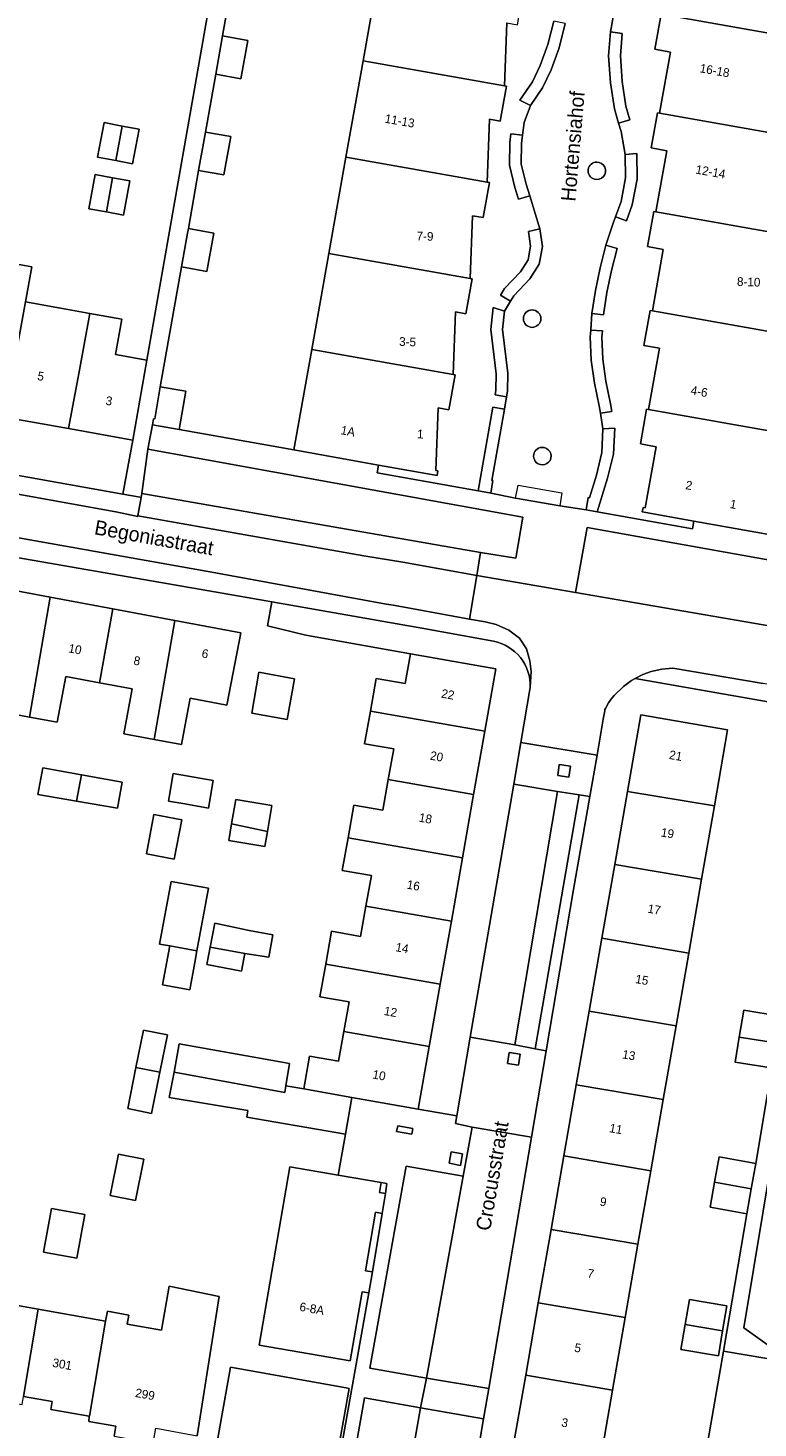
# Model space of a CAD drawing. Header units: metres. Extents: x 151448 to 154749, y 463108 to 465296.
# Tile 171 of 256: x 153255 to 153318, y 463336 to 463456. Entities that reach past the tile are written whole.
import ezdxf
from ezdxf.enums import TextEntityAlignment as Align

# ---------------------------------------------------------------- set-up
doc = ezdxf.new("R2010")
doc.units = ezdxf.units.M
for name, color, linetype, lineweight in [('B-PV-GR-BEPLANTING_CULTUUR_BODEMBEDEKKER-GV', 253, 'Continuous', 9), ('B-PV-GR-GROENVOORZIENING-GV', 253, 'Continuous', 9), ('B-PV-GR-HAAG-GV', 253, 'Continuous', 9), ('B-PV-IE-TERREINAFSCHEIDING_KUNSTMATIG_HEKWERK-G', 253, 'Continuous', 9), ('B-PV-OG-BEBOUWING-GV', 1, 'Continuous', 9), ('B-PV-OG-BEBOUWING-T18', 2, 'Continuous', 9), ('B-PV-OG-TERREIN_ERF-GV', 253, 'Continuous', 9), ('B-PV-OG-TOPOGRAFIE-T18', 2, 'Continuous', 9), ('B-PV-VH-OPENVERHARDING_BETONSTRAATSTEEN-GV', 253, 'Continuous', 9), ('B-PV-VH-OPENVERHARDING_STRAATBAKSTEEN-GV', 253, 'Continuous', 9), ('B-PV-VH-OPENVERHARDING_TEGEL-GV', 253, 'Continuous', 9)]:
    doc.layers.add(name, color=color, linetype=linetype, lineweight=lineweight)
doc.styles.add('Drong', font='txt', dxfattribs={"height": 1.8})

msp = doc.modelspace()

# ---------------------------------------------------------------- linework, layer by layer
at = {"layer": 'B-PV-GR-BEPLANTING_CULTUUR_BODEMBEDEKKER-GV', "flags": 128}
msp.add_lwpolyline([(153265.137, 463415.953), (153294.173, 463410.887), (153297.19, 463410.391), (153297.784, 463413.915), (153265.663, 463419.738)], close=True, dxfattribs=at)
at = {"layer": 'B-PV-GR-GROENVOORZIENING-GV', "flags": 128}
for points in [[(153298.443, 463449.226), (153299.482, 463450.766), (153300.214, 463452.29), (153300.908, 463454.173), (153301.423, 463456.261), (153300.444, 463456.466), (153299.95, 463454.467), (153299.292, 463452.68), (153298.612, 463451.265), (153297.547, 463449.685)], [(153305.323, 463455.548), (153305.155, 463453.498), (153305.315, 463451.188), (153305.655, 463448.953), (153306.009, 463447.728), (153306.969, 463448.005), (153306.634, 463449.168), (153306.31, 463451.298), (153306.158, 463453.492), (153306.316, 463455.426)], [(153298.384, 463441.499), (153298.081, 463442.482), (153297.646, 463444.215), (153297.69, 463445.991), (153297.775, 463446.697), (153296.782, 463446.817), (153296.691, 463446.063), (153296.643, 463444.104), (153297.118, 463442.213), (153297.428, 463441.205)], [(153305.736, 463439.681), (153306.675, 463439.339), (153307.18, 463440.724), (153307.604, 463442.929), (153307.571, 463445.119), (153306.572, 463445.023), (153306.603, 463443.017), (153306.213, 463440.991)], [(153298.279, 463438.44), (153298.457, 463437.157), (153298.247, 463436.001), (153297.61, 463434.971), (153296.214, 463433.525), (153295.877, 463432.959), (153296.736, 463432.447), (153297.014, 463432.914), (153298.404, 463434.354), (153299.197, 463435.636), (153299.469, 463437.136), (153299.259, 463438.657)], [(153303.722, 463431.38), (153304.717, 463431.269), (153305.002, 463433.182), (153305.405, 463435.087), (153305.882, 463436.982), (153304.921, 463437.26), (153304.431, 463435.313), (153304.017, 463433.36)], [(153296.219, 463431.579), (153295.248, 463431.903), (153295.046, 463430.015), (153295.523, 463426.22), (153295.496, 463424.817), (153295.424, 463424.414), (153296.408, 463424.238), (153296.494, 463424.719), (153296.524, 463426.273), (153296.053, 463430.024)], [(153303.617, 463429.967), (153303.575, 463429.395), (153303.667, 463427.395), (153303.938, 463425.418), (153304.341, 463423.473), (153304.445, 463422.834), (153305.432, 463422.996), (153305.324, 463423.655), (153304.924, 463425.588), (153304.664, 463427.486), (153304.577, 463429.381), (153304.615, 463429.894)], [(153293.956, 463416.181), (153294.941, 463416.007), (153295.043, 463415.989), (153295.231, 463417.055), (153295.131, 463417.073), (153296.219, 463423.178), (153295.235, 463423.353)], [(153303.221, 463414.536), (153304.179, 463414.366), (153305.064, 463417.25), (153305.565, 463419.313), (153305.67, 463421.542), (153304.666, 463421.484), (153304.571, 463419.456), (153304.099, 463417.515), (153303.508, 463415.589), (153303.41, 463415.606)], [(153300.786, 463391.74), (153301.737, 463391.606), (153301.872, 463392.556), (153300.921, 463392.691)], [(153296.481, 463367.036), (153297.431, 463366.902), (153297.567, 463367.853), (153296.616, 463367.987)], [(153287.07, 463361.69), (153286.98, 463361.2), (153288.27, 463360.97), (153288.36, 463361.46)], [(153292.63, 463359.29), (153291.65, 463359.46), (153291.47, 463358.48), (153292.46, 463358.3)]]:
    msp.add_lwpolyline(points, close=True, dxfattribs=at)
at = {"layer": 'B-PV-GR-GROENVOORZIENING-GV'}
for points in [[(153304.14, 463444.389, 0.86509), (153303.927, 463442.92)], [(153303.927, 463442.92, 1.1551055), (153304.14, 463444.389)], [(153298.592, 463431.703, 1), (153298.592, 463430.203)], [(153298.592, 463430.203, 1), (153298.592, 463431.703)], [(153299.433, 463419.906, 0.9753158), (153299.471, 463418.407)], [(153299.471, 463418.407, 1.0260175), (153299.433, 463419.906)]]:
    msp.add_lwpolyline(points, format="xyb", dxfattribs=at)
at = {"layer": 'B-PV-GR-HAAG-GV', "flags": 128}
for points in [[(153298.443, 463449.226), (153299.482, 463450.766), (153300.214, 463452.29), (153300.908, 463454.173), (153301.423, 463456.261), (153300.444, 463456.466), (153299.95, 463454.467), (153299.292, 463452.68), (153298.612, 463451.265), (153297.547, 463449.685)], [(153305.323, 463455.548), (153305.155, 463453.498), (153305.315, 463451.188), (153305.655, 463448.953), (153306.009, 463447.728), (153306.969, 463448.005), (153306.634, 463449.168), (153306.31, 463451.298), (153306.158, 463453.492), (153306.316, 463455.426)], [(153296.782, 463446.817), (153296.691, 463446.063), (153296.643, 463444.104), (153297.118, 463442.213), (153297.428, 463441.205), (153298.384, 463441.499), (153298.081, 463442.482), (153297.646, 463444.215), (153297.69, 463445.991), (153297.775, 463446.697)], [(153306.572, 463445.023), (153306.603, 463443.017), (153306.213, 463440.991), (153305.736, 463439.681), (153306.675, 463439.339), (153307.18, 463440.724), (153307.604, 463442.929), (153307.571, 463445.119)], [(153296.736, 463432.447), (153297.014, 463432.914), (153298.404, 463434.354), (153299.197, 463435.636), (153299.469, 463437.136), (153299.259, 463438.657), (153298.279, 463438.44), (153298.457, 463437.157), (153298.247, 463436.001), (153297.61, 463434.971), (153296.214, 463433.525), (153295.877, 463432.959)], [(153304.717, 463431.269), (153305.002, 463433.182), (153305.405, 463435.087), (153305.882, 463436.982), (153304.921, 463437.26), (153304.431, 463435.313), (153304.017, 463433.36), (153303.722, 463431.38)], [(153296.408, 463424.238), (153296.494, 463424.719), (153296.524, 463426.273), (153296.053, 463430.024), (153296.219, 463431.579), (153295.248, 463431.903), (153295.046, 463430.015), (153295.523, 463426.22), (153295.496, 463424.817), (153295.424, 463424.414)], [(153304.445, 463422.834), (153305.432, 463422.996), (153305.324, 463423.655), (153304.924, 463425.588), (153304.664, 463427.486), (153304.577, 463429.381), (153304.615, 463429.894), (153303.617, 463429.967), (153303.575, 463429.395), (153303.667, 463427.395), (153303.938, 463425.418), (153304.341, 463423.473)], [(153293.956, 463416.181), (153294.941, 463416.007), (153295.043, 463415.989), (153295.231, 463417.055), (153295.131, 463417.073), (153296.219, 463423.178), (153295.235, 463423.353)], [(153303.221, 463414.536), (153304.179, 463414.366), (153305.064, 463417.25), (153305.565, 463419.313), (153305.67, 463421.542), (153304.666, 463421.484), (153304.571, 463419.456), (153304.099, 463417.515), (153303.508, 463415.589), (153303.41, 463415.606)]]:
    msp.add_lwpolyline(points, close=True, dxfattribs=at)
at = {"layer": 'B-PV-IE-TERREINAFSCHEIDING_KUNSTMATIG_HEKWERK-G', "flags": 128}
msp.add_lwpolyline([(153297.176, 463415.55), (153297.385, 463416.675), (153301.149, 463416.015), (153300.962, 463414.889)], close=True, dxfattribs=at)
at = {"layer": 'B-PV-OG-BEBOUWING-GV', "flags": 128}
for points in [[(153284.097, 463453.077), (153296.215, 463450.928), (153296.414, 463456.316), (153297.326, 463456.156), (153297.849, 463459.182), (153285.567, 463461.365)], [(153309.652, 463457.084), (153309.12, 463454.067), (153310.469, 463453.825), (153309.526, 463448.577), (153321.617, 463446.432), (153321.93, 463454.91)], [(153272.049, 463455.214), (153271.467, 463451.924), (153273.631, 463451.539), (153274.218, 463454.827)], [(153296.215, 463450.928), (153284.097, 463453.077), (153282.633, 463444.818), (153294.75, 463442.669), (153294.952, 463448.055), (153295.858, 463447.89), (153296.402, 463450.901)], [(153262.899, 463444.516), (153263.437, 463447.476), (153261.902, 463447.765), (153261.345, 463444.809)], [(153321.617, 463446.432), (153309.526, 463448.577), (153309.348, 463448.606), (153308.807, 463445.604), (153310.151, 463445.358), (153309.213, 463440.105), (153321.305, 463437.961)], [(153262.899, 463444.516), (153264.348, 463444.243), (153264.905, 463447.2), (153263.437, 463447.476)], [(153270.587, 463446.954), (153270.005, 463443.664), (153272.169, 463443.279), (153272.756, 463446.567)], [(153294.75, 463442.669), (153282.633, 463444.818), (153281.166, 463436.549), (153293.279, 463434.401), (153293.479, 463439.783), (153294.383, 463439.62), (153294.926, 463442.637)], [(153262.63, 463443.031), (153261.132, 463443.304), (153260.6, 463440.379), (153262.098, 463440.106)], [(153262.098, 463440.106), (153263.571, 463439.838), (153264.104, 463442.763), (153262.63, 463443.031)], [(153320.992, 463429.486), (153321.305, 463437.961), (153309.213, 463440.105), (153309.035, 463440.13), (153308.495, 463437.13), (153309.837, 463436.884), (153308.899, 463431.631)], [(153269.124, 463438.684), (153269.052, 463438.279), (153268.541, 463435.394), (153270.706, 463435.009), (153271.293, 463438.297)], [(153247.878, 463423.493), (153253.374, 463422.504), (153255.15, 463432.378), (153255.693, 463435.393), (153252.86, 463435.917), (153252.311, 463432.948), (153249.664, 463433.437)], [(153281.166, 463436.549), (153279.703, 463428.299), (153291.812, 463426.152), (153292.017, 463431.536), (153292.924, 463431.375), (153293.456, 463434.372), (153293.279, 463434.401)], [(153253.374, 463422.504), (153258.86, 463421.519), (153259.759, 463426.376), (153260.685, 463431.388), (153258.164, 463431.839), (153255.15, 463432.378)], [(153264.352, 463420.531), (153265.577, 463427.374), (153262.863, 463427.86), (153263.407, 463430.901), (153260.685, 463431.388), (153259.759, 463426.376), (153258.86, 463421.519)], [(153308.582, 463423.168), (153320.68, 463421.023), (153320.992, 463429.486), (153308.899, 463431.631), (153308.721, 463431.656), (153308.183, 463428.656), (153309.522, 463428.416)], [(153279.703, 463428.299), (153278.175, 463419.681), (153285.424, 463418.389), (153290.456, 463417.492), (153290.524, 463417.882), (153290.346, 463417.909), (153290.549, 463423.288), (153291.452, 463423.126), (153291.989, 463426.121), (153291.812, 463426.152)], [(153266.035, 463421.833), (153268.321, 463421.431), (153268.898, 463424.721), (153266.72, 463425.104), (153266.236, 463422.346), (153266.128, 463422.365)], [(153320.34, 463412.162), (153320.357, 463412.26), (153320.68, 463421.023), (153308.582, 463423.168), (153308.406, 463423.197), (153307.875, 463420.2), (153309.219, 463419.961), (153308.282, 463414.717), (153308.104, 463414.749), (153308.036, 463414.367), (153312.462, 463413.574)], [(153257.268, 463407.064), (153251.785, 463408.09), (153250.589, 463401.697), (153253.693, 463401.116), (153252.967, 463397.238), (153255.505, 463396.763)], [(153261.507, 463399.708), (153262.655, 463406.055), (153257.268, 463407.064), (153255.505, 463396.763), (153257.872, 463396.32), (153258.608, 463400.251)], [(153262.655, 463406.055), (153261.507, 463399.708), (153264.313, 463399.183), (153263.594, 463395.341), (153266.193, 463394.855), (153267.967, 463405.061)], [(153267.967, 463405.061), (153266.193, 463394.855), (153268.542, 463394.415), (153269.284, 463398.377), (153272.423, 463397.79), (153273.62, 463404.003)], [(153284.728, 463397.273), (153294.54, 463395.543), (153295.485, 463400.904), (153288.168, 463402.194), (153287.718, 463399.64), (153285.223, 463400.08)], [(153277.583, 463396.55), (153278.232, 463400.037), (153275.178, 463400.605), (153274.556, 463397.091)], [(153294.54, 463395.543), (153284.728, 463397.273), (153284.233, 463394.467), (153286.728, 463394.027), (153286.264, 463391.401), (153293.582, 463390.11)], [(153306.763, 463390.377), (153314.214, 463389.142), (153315.35, 463395.664), (153307.91, 463396.96)], [(153259.546, 463389.552), (153259.966, 463391.802), (153256.636, 463392.403), (153256.226, 463390.132)], [(153259.966, 463391.802), (153259.546, 463389.552), (153263.056, 463388.939), (153263.46, 463391.172)], [(153268.809, 463389.313), (153270.855, 463388.961), (153271.263, 463391.328), (153267.826, 463391.92), (153267.418, 463389.553)], [(153293.582, 463390.11), (153286.264, 463391.401), (153285.801, 463388.775), (153283.307, 463389.215), (153282.812, 463386.408), (153292.623, 463384.678)], [(153314.214, 463389.142), (153306.763, 463390.377), (153305.676, 463384.131), (153313.121, 463382.863)], [(153275.898, 463386.962), (153276.269, 463389.177), (153273.182, 463389.704), (153272.829, 463387.605)], [(153267.913, 463384.582), (153268.557, 463387.939), (153266.17, 463388.397), (153265.525, 463385.035)], [(153275.898, 463386.962), (153272.829, 463387.605), (153272.587, 463386.168), (153275.678, 463385.65)], [(153284.351, 463380.553), (153291.668, 463379.262), (153292.623, 463384.678), (153282.812, 463386.408), (153282.317, 463383.602), (153284.811, 463383.162)], [(153312.014, 463376.507), (153313.121, 463382.863), (153305.676, 463384.131), (153304.571, 463377.791)], [(153267.531, 463377.132), (153269.86, 463376.697), (153270.844, 463382.086), (153267.643, 463382.671), (153266.66, 463377.291)], [(153280.902, 463375.577), (153290.713, 463373.847), (153291.668, 463379.262), (153284.351, 463380.553), (153283.891, 463377.944), (153281.397, 463378.384)], [(153270.982, 463377.024), (153273.965, 463376.468), (153276.02, 463376.156), (153276.361, 463378.073), (153274.35, 463378.468), (153271.381, 463379.088)], [(153269.86, 463376.697), (153267.531, 463377.132), (153266.92, 463373.791), (153269.251, 463373.365), (153269.679, 463375.705)], [(153273.965, 463376.468), (153270.982, 463377.024), (153270.694, 463375.53), (153273.673, 463374.955)], [(153303.484, 463371.545), (153310.931, 463370.287), (153312.014, 463376.507), (153304.571, 463377.791)], [(153290.713, 463373.847), (153280.902, 463375.577), (153280.407, 463372.77), (153282.901, 463372.33), (153282.451, 463369.781), (153289.768, 463368.491)], [(153309.83, 463363.967), (153310.931, 463370.287), (153303.484, 463371.545), (153302.381, 463365.212)], [(153316.357, 463369.312), (153319.463, 463368.809), (153319.579, 463369.503), (153319.844, 463371.09), (153316.74, 463371.608)], [(153266.683, 463366.305), (153267.324, 463369.501), (153265.279, 463369.91), (153264.634, 463366.69)], [(153288.824, 463363.134), (153289.768, 463368.491), (153282.451, 463369.781), (153282.002, 463367.232), (153279.508, 463367.672), (153279.013, 463364.865), (153283.142, 463364.136)], [(153267.894, 463366.302), (153274.584, 463365.074), (153277.389, 463364.569), (153277.483, 463365.135), (153277.8, 463367.037), (153268.341, 463368.741)], [(153319.463, 463368.809), (153316.357, 463369.312), (153315.998, 463367.157), (153319.079, 463366.68)], [(153264.634, 463366.69), (153263.928, 463363.169), (153265.972, 463362.759), (153266.683, 463366.305)], [(153277.389, 463364.569), (153274.584, 463365.074), (153267.894, 463366.302), (153267.492, 463364.127), (153274.227, 463363.007), (153274.127, 463362.429), (153282.589, 463360.966), (153283.142, 463364.136), (153279.013, 463364.865), (153277.483, 463365.135)], [(153309.83, 463363.967), (153302.381, 463365.212), (153301.322, 463359.134), (153308.764, 463357.844)], [(153264.579, 463355.278), (153265.293, 463358.844), (153263.123, 463359.278), (153262.41, 463355.712)], [(153301.322, 463359.134), (153300.221, 463352.814), (153307.667, 463351.548), (153308.764, 463357.844)], [(153317.382, 463356.3), (153317.776, 463358.462), (153314.635, 463359.035), (153314.24, 463356.867)], [(153284.582, 463347.366), (153284.587, 463347.365), (153284.898, 463349.157), (153284.31, 463349.259), (153285.179, 463354.277), (153285.73, 463354.181), (153285.996, 463355.718), (153286.025, 463355.884), (153285.498, 463355.975), (153285.645, 463356.823), (153281.975, 463357.459), (153277.83, 463358.177), (153275.182, 463342.887), (153282.997, 463341.534), (153284.024, 463347.462)], [(153317.382, 463356.3), (153314.24, 463356.867), (153313.847, 463354.711), (153316.988, 463354.138)], [(153260.248, 463354.074), (153257.384, 463354.598), (153256.7, 463350.864), (153259.565, 463350.34)], [(153299.124, 463346.512), (153306.572, 463345.257), (153307.667, 463351.548), (153300.221, 463352.814)], [(153251.5, 463339.12), (153251.374, 463338.412), (153254.869, 463337.791), (153254.993, 463338.486), (153256.258, 463345.955), (153250.138, 463347.041), (153250.034, 463347.059), (153248.687, 463339.63), (153248.79, 463339.611)], [(153262.033, 463344.928), (153260.659, 463336.771), (153260.623, 463336.778), (153260.581, 463336.33), (153262.913, 463335.916), (153262.763, 463335.072), (153266.1, 463334.479), (153266.325, 463335.743), (153269.876, 463335.112), (153271.758, 463347.062), (153267.488, 463347.928), (153266.81, 463344.155), (153263.869, 463344.678), (153264.008, 463345.46), (153262.185, 463345.784)], [(153311.712, 463344.647), (153314.927, 463344.098), (153315.294, 463346.247), (153312.079, 463346.796)], [(153262.033, 463344.928), (153256.258, 463345.955), (153254.993, 463338.486), (153257.441, 463338.042), (153257.321, 463337.364), (153260.623, 463336.778), (153260.659, 463336.771)], [(153305.483, 463339.006), (153306.572, 463345.257), (153299.124, 463346.512), (153298.04, 463340.29)], [(153314.927, 463344.098), (153311.712, 463344.647), (153311.345, 463342.497), (153314.56, 463341.948)], [(153320.894, 463333.386), (153320.938, 463333.378), (153322.265, 463341.13), (153314.986, 463342.375), (153313.66, 463334.623)], [(153275.73, 463331.849), (153275.815, 463332.315), (153277.131, 463332.081), (153277.045, 463331.594), (153278.7, 463331.301), (153278.787, 463331.792), (153281.515, 463331.309), (153282.91, 463339.172), (153282.662, 463339.216), (153272.723, 463340.979), (153271.33, 463333.124), (153273.982, 463332.654), (153273.897, 463332.174)], [(153305.483, 463339.006), (153298.04, 463340.29), (153296.951, 463334.034), (153304.39, 463332.728)]]:
    msp.add_lwpolyline(points, close=True, dxfattribs=at)
at = {"layer": 'B-PV-OG-TERREIN_ERF-GV', "flags": 128}
for points in [[(153278.175, 463419.681), (153279.703, 463428.299), (153281.166, 463436.549), (153282.633, 463444.818), (153284.097, 463453.077), (153285.567, 463461.365), (153275.69, 463463.121), (153275.103, 463459.833), (153272.935, 463460.219), (153272.049, 463455.214), (153274.218, 463454.827), (153273.631, 463451.539), (153271.467, 463451.924), (153270.587, 463446.954), (153272.756, 463446.567), (153272.169, 463443.279), (153270.005, 463443.664), (153269.124, 463438.684), (153271.293, 463438.297), (153270.706, 463435.009), (153268.541, 463435.394), (153266.72, 463425.104), (153268.898, 463424.721), (153268.321, 463421.431)], [(153262.899, 463444.516), (153261.345, 463444.809), (153261.902, 463447.765), (153263.437, 463447.476), (153264.905, 463447.2), (153264.348, 463444.243)], [(153262.098, 463440.106), (153260.6, 463440.379), (153261.132, 463443.304), (153262.63, 463443.031), (153264.104, 463442.763), (153263.571, 463439.838)], [(153220.797, 463428.36), (153215.443, 463429.323), (153209.751, 463430.346), (153208.914, 463425.686), (153231.713, 463421.592), (153263.52, 463415.881), (153264.352, 463420.531), (153258.86, 463421.519), (153253.374, 463422.504), (153247.878, 463423.493), (153242.413, 463424.475), (153236.948, 463425.457), (153231.746, 463426.392), (153226.329, 463427.366)], [(153255.505, 463396.763), (153252.967, 463397.238), (153253.693, 463401.116), (153250.589, 463401.697), (153251.785, 463408.09), (153257.268, 463407.064), (153262.655, 463406.055), (153267.967, 463405.061), (153273.62, 463404.003), (153272.423, 463397.79), (153269.284, 463398.377), (153268.542, 463394.415), (153266.193, 463394.855), (153263.594, 463395.341), (153264.313, 463399.183), (153261.507, 463399.708), (153258.608, 463400.251), (153257.872, 463396.32)], [(153277.583, 463396.55), (153274.556, 463397.091), (153275.178, 463400.605), (153278.232, 463400.037)], [(153313.121, 463382.863), (153312.014, 463376.507), (153310.931, 463370.287), (153309.83, 463363.967), (153308.764, 463357.844), (153307.667, 463351.548), (153306.572, 463345.257), (153305.483, 463339.006), (153304.39, 463332.728), (153303.299, 463326.465), (153295.858, 463327.761), (153296.951, 463334.034), (153298.04, 463340.29), (153299.124, 463346.512), (153300.221, 463352.814), (153301.322, 463359.134), (153302.381, 463365.212), (153303.484, 463371.545), (153304.571, 463377.791), (153305.676, 463384.131), (153306.763, 463390.377), (153307.91, 463396.96), (153315.35, 463395.664), (153314.214, 463389.142)], [(153259.966, 463391.802), (153263.46, 463391.172), (153263.056, 463388.939), (153259.546, 463389.552), (153256.226, 463390.132), (153256.636, 463392.403)], [(153268.809, 463389.313), (153267.418, 463389.553), (153267.826, 463391.92), (153271.263, 463391.328), (153270.855, 463388.961)], [(153272.829, 463387.605), (153273.182, 463389.704), (153276.269, 463389.177), (153275.898, 463386.962), (153275.678, 463385.65), (153272.587, 463386.168)], [(153267.913, 463384.582), (153265.525, 463385.035), (153266.17, 463388.397), (153268.557, 463387.939)], [(153269.86, 463376.697), (153269.679, 463375.705), (153269.251, 463373.365), (153266.92, 463373.791), (153267.531, 463377.132), (153266.66, 463377.291), (153267.643, 463382.671), (153270.844, 463382.086)], [(153270.982, 463377.024), (153271.381, 463379.088), (153274.35, 463378.468), (153276.361, 463378.073), (153276.02, 463376.156), (153273.965, 463376.468), (153273.673, 463374.955), (153270.694, 463375.53)], [(153266.683, 463366.305), (153265.972, 463362.759), (153263.928, 463363.169), (153264.634, 463366.69), (153265.279, 463369.91), (153267.324, 463369.501)], [(153324.467, 463342.086), (153318.736, 463342.929), (153316.747, 463344.354), (153320.043, 463364.204), (153318.759, 463364.45), (153317.776, 463358.462), (153317.382, 463356.3), (153316.988, 463354.138), (153314.986, 463342.375), (153322.265, 463341.13), (153325.381, 463340.597), (153325.367, 463340.515), (153325.877, 463339.522), (153328.667, 463339.044), (153333.127, 463338.281), (153335.121, 463337.942), (153337.556, 463337.528), (153337.948, 463339.762), (153334.77, 463340.206), (153334.793, 463340.373)], [(153264.579, 463355.278), (153262.41, 463355.712), (153263.123, 463359.278), (153265.293, 463358.844)], [(153286.025, 463355.884), (153286.148, 463356.751), (153285.645, 463356.823), (153285.498, 463355.975)], [(153260.248, 463354.074), (153259.565, 463350.34), (153256.7, 463350.864), (153257.384, 463354.598)], [(153284.898, 463349.157), (153285.73, 463354.181), (153285.179, 463354.277), (153284.31, 463349.259)], [(153314.927, 463344.098), (153314.56, 463341.948), (153311.345, 463342.497), (153311.712, 463344.647), (153312.079, 463346.796), (153315.294, 463346.247)]]:
    msp.add_lwpolyline(points, close=True, dxfattribs=at)
for points in [[(153252.86, 463435.917), (153255.693, 463435.393), (153255.15, 463432.378), (153258.164, 463431.839), (153260.685, 463431.388), (153263.407, 463430.901), (153262.863, 463427.86), (153265.577, 463427.374), (153271.031, 463458.515)], [(153305.642, 463457.486), (153305.323, 463455.548), (153306.316, 463455.426), (153306.158, 463453.492), (153306.31, 463451.298), (153306.634, 463449.168), (153306.969, 463448.005), (153306.009, 463447.728), (153306.217, 463447.006), (153306.572, 463445.023), (153307.571, 463445.119), (153307.604, 463442.929), (153307.18, 463440.724), (153306.675, 463439.339), (153305.736, 463439.681), (153305.54, 463439.145), (153304.921, 463437.26), (153305.882, 463436.982), (153305.405, 463435.087), (153305.002, 463433.182), (153304.717, 463431.269), (153303.722, 463431.38), (153303.617, 463429.967), (153304.615, 463429.894), (153304.577, 463429.381), (153304.664, 463427.486), (153304.924, 463425.588), (153305.324, 463423.655), (153305.432, 463422.996), (153304.445, 463422.834), (153304.666, 463421.484), (153305.67, 463421.542), (153305.565, 463419.313), (153305.064, 463417.25), (153304.179, 463414.366), (153312.341, 463412.914), (153312.462, 463413.574), (153308.036, 463414.367), (153308.104, 463414.749), (153308.282, 463414.717), (153309.219, 463419.961), (153307.875, 463420.2), (153308.406, 463423.197), (153308.582, 463423.168), (153309.522, 463428.416), (153308.183, 463428.656), (153308.721, 463431.656), (153308.899, 463431.631), (153309.837, 463436.884), (153308.495, 463437.13), (153309.035, 463440.13), (153309.213, 463440.105), (153310.151, 463445.358), (153308.807, 463445.604), (153309.348, 463448.606), (153309.526, 463448.577), (153310.469, 463453.825), (153309.12, 463454.067), (153309.652, 463457.084)], [(153296.414, 463456.316), (153296.215, 463450.928), (153296.402, 463450.901), (153295.858, 463447.89), (153294.952, 463448.055), (153294.75, 463442.669), (153294.926, 463442.637), (153294.383, 463439.62), (153293.479, 463439.783), (153293.279, 463434.401), (153293.456, 463434.372), (153292.924, 463431.375), (153292.017, 463431.536), (153291.812, 463426.152), (153291.989, 463426.121), (153291.452, 463423.126), (153290.549, 463423.288), (153290.346, 463417.909), (153290.524, 463417.882), (153290.456, 463417.492), (153285.424, 463418.389), (153285.299, 463417.708), (153293.956, 463416.181), (153295.235, 463423.353), (153296.219, 463423.178), (153296.408, 463424.238), (153295.424, 463424.414), (153295.496, 463424.817), (153295.523, 463426.22), (153295.046, 463430.015), (153295.248, 463431.903), (153296.219, 463431.579), (153296.736, 463432.447), (153295.877, 463432.959), (153296.214, 463433.525), (153297.61, 463434.971), (153298.247, 463436.001), (153298.457, 463437.157), (153298.279, 463438.44), (153299.259, 463438.657), (153298.384, 463441.499), (153297.428, 463441.205), (153297.118, 463442.213), (153296.643, 463444.104), (153296.691, 463446.063), (153296.782, 463446.817), (153297.775, 463446.697), (153297.904, 463447.766), (153298.443, 463449.226), (153297.547, 463449.685), (153298.612, 463451.265), (153299.292, 463452.68), (153299.95, 463454.467), (153300.444, 463456.466)], [(153281.646, 463330.777), (153284.582, 463347.366), (153284.024, 463347.462), (153282.997, 463341.534), (153275.182, 463342.887), (153277.83, 463358.177), (153281.975, 463357.459), (153282.589, 463360.966), (153274.127, 463362.429), (153274.227, 463363.007), (153267.492, 463364.127), (153267.894, 463366.302), (153268.341, 463368.741), (153277.8, 463367.037), (153277.483, 463365.135), (153279.013, 463364.865), (153279.508, 463367.672), (153282.002, 463367.232), (153282.451, 463369.781), (153282.901, 463372.33), (153280.407, 463372.77), (153280.902, 463375.577), (153281.397, 463378.384), (153283.891, 463377.944), (153284.351, 463380.553), (153284.811, 463383.162), (153282.317, 463383.602), (153282.812, 463386.408), (153283.307, 463389.215), (153285.801, 463388.775), (153286.264, 463391.401), (153286.728, 463394.027), (153284.233, 463394.467), (153284.728, 463397.273), (153285.223, 463400.08), (153287.718, 463399.64), (153288.168, 463402.194), (153279.182, 463403.803), (153275.903, 463404.584), (153276.283, 463406.656), (153274.174, 463407.024), (153250.934, 463411.052)], [(153295.272, 463403.284), (153289.143, 463404.394), (153276.283, 463406.656), (153275.903, 463404.584), (153279.182, 463403.803), (153288.168, 463402.194), (153295.485, 463400.904), (153294.54, 463395.543), (153293.582, 463390.11), (153292.623, 463384.678), (153291.668, 463379.262), (153290.713, 463373.847), (153289.768, 463368.491), (153288.824, 463363.134), (153292.128, 463362.552), (153293.285, 463369.295), (153297.014, 463391.012), (153297.63, 463394.598), (153298.435, 463399.289)], [(153324.189, 463397.133), (153307.428, 463400.088), (153307.099, 463399.893), (153306.419, 463399.391), (153305.628, 463398.622), (153305.419, 463398.386), (153305.144, 463397.995), (153304.886, 463397.506), (153304.839, 463397.417), (153304.821, 463397.314), (153304.693, 463396.578), (153304.156, 463393.489), (153303.539, 463389.945), (153302.151, 463381.969), (153299.801, 463368.135), (153298.54, 463360.711), (153294.877, 463339.145), (153294.439, 463336.568), (153293.078, 463328.554), (153292.982, 463328.012), (153292.974, 463327.93)], [(153319.079, 463366.68), (153315.998, 463367.157), (153316.357, 463369.312), (153316.74, 463371.608), (153319.844, 463371.09)], [(153320.894, 463333.386), (153313.66, 463334.623), (153314.986, 463342.375), (153316.988, 463354.138), (153313.847, 463354.711), (153314.24, 463356.867), (153314.635, 463359.035), (153317.776, 463358.462), (153318.759, 463364.45)], [(153320.043, 463364.204), (153316.747, 463344.354), (153318.736, 463342.929)], [(153250.138, 463347.041), (153256.258, 463345.955), (153262.033, 463344.928), (153262.185, 463345.784), (153264.008, 463345.46), (153263.869, 463344.678), (153266.81, 463344.155), (153267.488, 463347.928), (153271.758, 463347.062), (153269.876, 463335.112)], [(153271.33, 463333.124), (153272.723, 463340.979), (153282.662, 463339.216), (153282.91, 463339.172), (153281.515, 463331.309)], [(153262.763, 463335.072), (153262.913, 463335.916), (153260.581, 463336.33), (153260.623, 463336.778), (153257.321, 463337.364), (153257.441, 463338.042), (153254.993, 463338.486)]]:
    msp.add_lwpolyline(points, dxfattribs=at)
at = {"layer": 'B-PV-OG-TERREIN_ERF-GV'}
msp.add_lwpolyline([(153298.435, 463399.289, 0.3665989), (153295.272, 463403.284)], format="xyb", dxfattribs=at)
at = {"layer": 'B-PV-VH-OPENVERHARDING_BETONSTRAATSTEEN-GV', "flags": 128}
for points in [[(153320.34, 463412.162), (153312.462, 463413.574), (153312.341, 463412.914), (153304.179, 463414.366), (153303.221, 463414.536), (153300.962, 463414.889), (153297.176, 463415.55), (153295.043, 463415.989), (153294.941, 463416.007), (153293.956, 463416.181), (153285.299, 463417.708), (153285.424, 463418.389), (153278.175, 463419.681), (153268.321, 463421.431), (153266.035, 463421.833), (153265.663, 463419.738), (153297.784, 463413.915), (153297.19, 463410.391), (153294.173, 463410.887), (153293.846, 463408.917), (153302.319, 463407.461), (153303.304, 463413.039), (153326.175, 463408.951)], [(153325.206, 463403.515), (153302.319, 463407.461), (153293.846, 463408.917), (153293.215, 463405.168), (153294.575, 463404.924), (153295.504, 463404.711), (153296.606, 463404.213), (153297.499, 463403.524), (153298.104, 463402.617), (153298.384, 463401.582), (153298.517, 463400.662), (153298.435, 463399.289), (153297.63, 463394.598), (153304.156, 463393.489), (153304.693, 463396.578), (153304.821, 463397.314), (153304.839, 463397.417), (153304.886, 463397.506), (153305.144, 463397.995), (153305.419, 463398.386), (153305.628, 463398.622), (153306.419, 463399.391), (153307.099, 463399.893), (153307.428, 463400.088), (153308.095, 463400.417), (153308.797, 463400.671), (153309.713, 463400.875), (153310.646, 463400.951), (153318.397, 463399.644)]]:
    msp.add_lwpolyline(points, dxfattribs=at)
for points in [[(153298.868, 463368.311), (153299.788, 463368.137), (153299.801, 463368.135), (153302.151, 463381.969), (153303.539, 463389.945), (153302.637, 463390.102)], [(153284.898, 463349.157), (153284.587, 463347.365), (153284.582, 463347.366), (153281.646, 463330.777), (153282.851, 463330.565), (153284.224, 463338.355), (153289.033, 463337.486), (153289.525, 463340.054), (153284.69, 463340.897), (153287.788, 463358.239), (153292.684, 463357.368), (153293.452, 463361.575), (153292.013, 463361.884), (153292.128, 463362.552), (153288.824, 463363.134), (153283.142, 463364.136), (153282.589, 463360.966), (153281.975, 463357.459), (153285.645, 463356.823), (153286.148, 463356.751), (153286.025, 463355.884), (153285.996, 463355.718), (153285.73, 463354.181)], [(153287.07, 463361.69), (153288.36, 463361.46), (153288.27, 463360.97), (153286.98, 463361.2)], [(153292.63, 463359.29), (153292.46, 463358.3), (153291.47, 463358.48), (153291.65, 463359.46)]]:
    msp.add_lwpolyline(points, close=True, dxfattribs=at)
at = {"layer": 'B-PV-VH-OPENVERHARDING_STRAATBAKSTEEN-GV', "flags": 128}
for points in [[(153293.846, 463408.917), (153287.508, 463410.057), (153284.173, 463410.591), (153264.802, 463414.044), (153264.789, 463413.97), (153262.908, 463414.375), (153253.575, 463416.048), (153252.926, 463412.422), (153271.122, 463409.186), (153285.932, 463406.494), (153286.857, 463406.326), (153293.215, 463405.168)], [(153300.759, 463390.369), (153297.014, 463391.012), (153293.285, 463369.295), (153297.108, 463368.639)], [(153292.684, 463357.368), (153289.525, 463340.054), (153294.877, 463339.145), (153298.54, 463360.711), (153293.452, 463361.575)]]:
    msp.add_lwpolyline(points, close=True, dxfattribs=at)
msp.add_lwpolyline([(153292.974, 463327.93), (153292.982, 463328.012), (153293.078, 463328.554), (153294.439, 463336.568), (153289.033, 463337.486), (153286.888, 463325.275), (153292.346, 463324.244), (153295.948, 463323.63)], dxfattribs=at)
at = {"layer": 'B-PV-VH-OPENVERHARDING_TEGEL-GV', "flags": 128}
for points in [[(153271.031, 463458.515), (153265.577, 463427.374), (153264.352, 463420.531), (153263.52, 463415.881), (153264.98, 463415.622), (153265.076, 463415.605), (153265.137, 463415.953), (153265.663, 463419.738), (153266.035, 463421.833), (153266.128, 463422.365), (153266.236, 463422.346), (153266.72, 463425.104), (153268.541, 463435.394), (153269.052, 463438.279), (153269.124, 463438.684), (153270.005, 463443.664), (153270.587, 463446.954), (153271.467, 463451.924), (153272.049, 463455.214), (153272.935, 463460.219)], [(153301.423, 463456.261), (153300.908, 463454.173), (153300.214, 463452.29), (153299.482, 463450.766), (153298.443, 463449.226), (153297.904, 463447.766), (153297.775, 463446.697), (153297.69, 463445.991), (153297.646, 463444.215), (153298.081, 463442.482), (153298.384, 463441.499), (153299.259, 463438.657), (153299.469, 463437.136), (153299.197, 463435.636), (153298.404, 463434.354), (153297.014, 463432.914), (153296.736, 463432.447), (153296.219, 463431.579), (153296.053, 463430.024), (153296.524, 463426.273), (153296.494, 463424.719), (153296.408, 463424.238), (153296.219, 463423.178), (153295.131, 463417.073), (153295.231, 463417.055), (153295.043, 463415.989), (153297.176, 463415.55), (153300.962, 463414.889), (153303.221, 463414.536), (153303.41, 463415.606), (153303.508, 463415.589), (153304.099, 463417.515), (153304.571, 463419.456), (153304.666, 463421.484), (153304.445, 463422.834), (153304.341, 463423.473), (153303.938, 463425.418), (153303.667, 463427.395), (153303.575, 463429.395), (153303.617, 463429.967), (153303.722, 463431.38), (153304.017, 463433.36), (153304.431, 463435.313), (153304.921, 463437.26), (153305.54, 463439.145), (153305.736, 463439.681), (153306.213, 463440.991), (153306.603, 463443.017), (153306.572, 463445.023), (153306.217, 463447.006), (153306.009, 463447.728), (153305.655, 463448.953), (153305.315, 463451.188), (153305.155, 463453.498), (153305.323, 463455.548), (153305.642, 463457.486)], [(153187.759, 463427.943), (153189.878, 463427.529), (153192.179, 463427.079), (153231.437, 463420.02), (153232.485, 463419.832), (153252.529, 463416.236), (153253.575, 463416.048), (153262.908, 463414.375), (153264.789, 463413.97), (153264.802, 463414.044), (153265.076, 463415.605), (153264.98, 463415.622), (153263.52, 463415.881), (153231.713, 463421.592), (153208.914, 463425.686), (153207.731, 463425.9), (153188.388, 463429.384)], [(153298.435, 463399.289), (153298.517, 463400.662), (153298.384, 463401.582), (153298.104, 463402.617), (153297.499, 463403.524), (153296.606, 463404.213), (153295.504, 463404.711), (153294.575, 463404.924), (153293.215, 463405.168), (153286.857, 463406.326), (153285.932, 463406.494), (153271.122, 463409.186), (153252.926, 463412.422), (153251.905, 463412.604), (153249.601, 463413.014)], [(153250.934, 463411.052), (153274.174, 463407.024), (153276.283, 463406.656), (153289.143, 463404.394), (153295.272, 463403.284)], [(153327.095, 463398.226), (153325.913, 463398.431), (153318.397, 463399.644), (153310.646, 463400.951), (153309.713, 463400.875), (153308.797, 463400.671), (153308.095, 463400.417), (153307.428, 463400.088), (153324.189, 463397.133), (153325.48, 463396.909), (153341.116, 463394.194)]]:
    msp.add_lwpolyline(points, dxfattribs=at)
for points in [[(153334.197, 463455.395), (153331.291, 463455.924), (153323.868, 463457.229), (153323.928, 463457.562), (153321.38, 463457.892), (153321.208, 463457.914), (153321.179, 463457.749), (153311.561, 463459.427), (153308.833, 463459.914), (153305.962, 463460.426), (153305.69, 463457.78), (153306.675, 463457.607), (153309.652, 463457.084), (153321.93, 463454.91), (153331.822, 463453.158), (153333.722, 463452.822)], [(153264.802, 463414.044), (153284.173, 463410.591), (153287.508, 463410.057), (153293.846, 463408.917), (153294.173, 463410.887), (153265.137, 463415.953), (153265.076, 463415.605)], [(153325.474, 463405.018), (153326.175, 463408.951), (153303.304, 463413.039), (153302.319, 463407.461), (153325.206, 463403.515)], [(153297.014, 463391.012), (153300.759, 463390.369), (153302.637, 463390.102), (153303.539, 463389.945), (153304.156, 463393.489), (153297.63, 463394.598)], [(153300.786, 463391.74), (153300.921, 463392.691), (153301.872, 463392.556), (153301.737, 463391.606)], [(153298.868, 463368.311), (153302.637, 463390.102), (153300.759, 463390.369), (153297.108, 463368.639)], [(153299.801, 463368.135), (153299.788, 463368.137), (153298.868, 463368.311), (153297.108, 463368.639), (153293.285, 463369.295), (153292.128, 463362.552), (153292.013, 463361.884), (153293.452, 463361.575), (153298.54, 463360.711)], [(153296.481, 463367.036), (153296.616, 463367.987), (153297.567, 463367.853), (153297.431, 463366.902)], [(153289.525, 463340.054), (153292.684, 463357.368), (153287.788, 463358.239), (153284.69, 463340.897)], [(153289.525, 463340.054), (153289.033, 463337.486), (153294.439, 463336.568), (153294.877, 463339.145)], [(153289.033, 463337.486), (153284.224, 463338.355), (153282.851, 463330.565), (153282.077, 463326.177), (153286.888, 463325.275)]]:
    msp.add_lwpolyline(points, close=True, dxfattribs=at)
at = {"layer": 'B-PV-VH-OPENVERHARDING_TEGEL-GV'}
for points in [[(153303.927, 463442.92, -0.86509), (153304.14, 463444.389)], [(153304.14, 463444.389, -1.1551055), (153303.927, 463442.92)], [(153298.592, 463430.203, -1), (153298.592, 463431.703)], [(153298.592, 463431.703, -1), (153298.592, 463430.203)], [(153299.471, 463418.407, -0.9753158), (153299.433, 463419.906)], [(153299.433, 463419.906, -1.0260175), (153299.471, 463418.407)], [(153295.272, 463403.284, -0.3665989), (153298.435, 463399.289)]]:
    msp.add_lwpolyline(points, format="xyb", dxfattribs=at)

# ---------------------------------------------------------------- texts
at = {"layer": 'B-PV-OG-BEBOUWING-T18', "style": 'Drong'}
for s, rotation, p in [('16-18', 349.8, (153314.248, 463452.238)), ('11-13', 349.9, (153287.245, 463447.92)), ('12-14', 349.9, (153313.893, 463443.557)), ('7-9', 357.9, (153289.411, 463438.025)), ('8-10', 357.9, (153317.16, 463434.103)), ('3-5', 357.8, (153287.916, 463428.968)), ('5', 349.8, (153256.474, 463426.011)), ('4-6', 349.9, (153312.921, 463424.703)), ('3', 349.9, (153262.322, 463423.893)), ('1A', 349.7, (153282.81, 463421.3)), ('1', 357.8, (153289.01, 463421.046)), ('2', 349.9, (153312.041, 463416.657)), ('1', 349.7, (153315.84, 463415.03)), ('10', 349.4, (153259.412, 463402.593)), ('8', 349.4, (153264.72, 463401.599)), ('6', 349.4, (153270.56, 463402.208)), ('22', 349.7, (153291.376, 463398.723)), ('20', 349.7, (153290.414, 463393.392)), ('21', 350.1, (153310.906, 463393.463)), ('18', 349.7, (153289.455, 463388.077)), ('19', 350.2, (153310.202, 463386.806)), ('16', 349.7, (153288.417, 463382.324)), ('17', 350.1, (153309.063, 463380.266)), ('14', 349.8, (153287.449, 463376.958)), ('15', 350.2, (153308.01, 463374.221)), ('12', 349.7, (153286.462, 463371.491)), ('13', 350.1, (153306.886, 463367.766)), ('10', 349.7, (153285.478, 463366.039)), ('11', 350.1, (153305.783, 463361.436)), ('9', 350.1, (153304.693, 463355.18)), ('7', 350.2, (153303.621, 463349.02)), ('6-8A', 350.2, (153279.714, 463346.018)), ('5', 350.1, (153302.509, 463342.639)), ('301', 349.9, (153258.314, 463341.25)), ('299', 349.9, (153265.413, 463338.664)), ('3', 350.2, (153301.393, 463336.226))]:
    msp.add_text(s, height=0.75, rotation=rotation, dxfattribs=at).set_placement(p, align=Align.MIDDLE)
at = {"layer": 'B-PV-OG-TOPOGRAFIE-T18', "style": 'Drong'}
for s, rotation, p in [('Hortensiahof', 85.1, (153302.054, 463445.745)), ('Begoniastraat', 349.8, (153266.158, 463412.008)), ('Crocusstraat', 80.3, (153295.17, 463357.396))]:
    msp.add_text(s, height=1.25, rotation=rotation, dxfattribs=at).set_placement(p, align=Align.MIDDLE)

doc.saveas('drawing.dxf')
